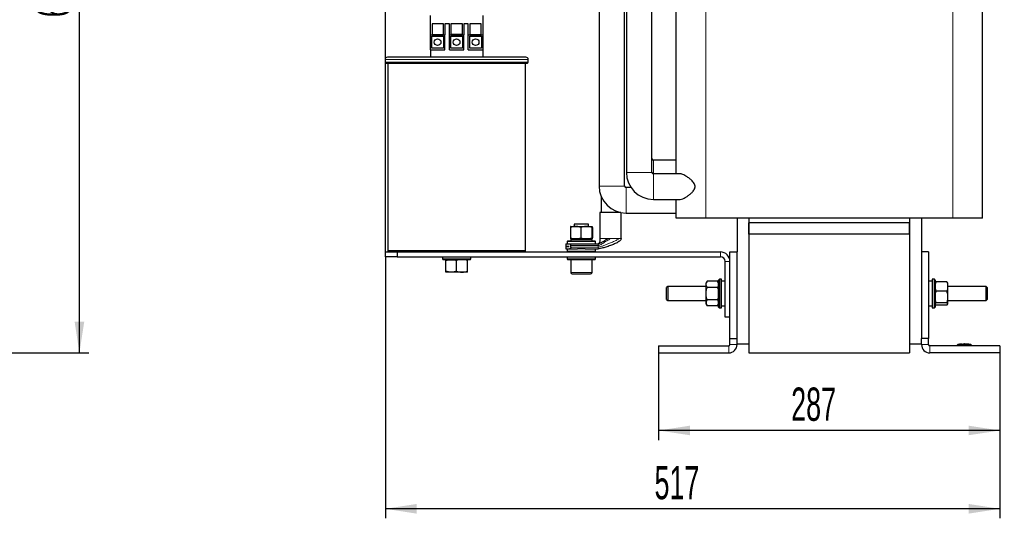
# Model space of a CAD drawing. Header units: millimetres. Extents: x 5 to 418, y 2 to 292.
# Tile 41 of 43: x 157 to 261, y 161 to 213. Entities that reach past the tile are written whole.
import ezdxf

# ---------------------------------------------------------------- set-up
doc = ezdxf.new("R2010")
doc.units = ezdxf.units.MM
doc.layers.add('SLD-0', color=7, linetype='Continuous')
doc.styles.add('SLDTEXTSTYLE0', font='TXT', dxfattribs={"width": 0.605})
doc.dimstyles.new('SLDDIMSTYLE0', dxfattribs={"dimtxt": 3.5, "dimasz": 3.302, "dimexe": 0, "dimexo": 0.0625, "dimgap": 0.875, "dimtad": 1, "dimlfac": 8, "dimrnd": 1e-09, "dimzin": 12, "dimdsep": 46, "dimtxsty": 'SLDTEXTSTYLE0', "dimsah": 1, "dimcen": 0.09, "dimadec": 0, "dimazin": 3, "dimtfac": 1, "dimtofl": 0, "dimtmove": 0, "dimatfit": 3, "dimfxl": 1, "dimfrac": 2, "dimtolj": 1, "dimtzin": 12, "dimarcsym": 0})
doc.dimstyles.new('SLDDIMSTYLE1', dxfattribs={"dimtxt": 3.5, "dimasz": 3.302, "dimexe": 0, "dimexo": 0.0625, "dimgap": 0.875, "dimtad": 1, "dimdec": 0, "dimlfac": 8, "dimrnd": 1e-09, "dimzin": 12, "dimdsep": 46, "dimtxsty": 'SLDTEXTSTYLE0', "dimsah": 1, "dimcen": 0.09, "dimadec": 0, "dimazin": 3, "dimtfac": 1, "dimtofl": 0, "dimtmove": 0, "dimatfit": 3, "dimfxl": 1, "dimfrac": 2, "dimtolj": 1, "dimtzin": 12, "dimarcsym": 0})

# ---------------------------------------------------------------- blocks, each defined once
blk = doc.blocks.new('_D_2')
at = {"layer": 'SLD-0', "color": 7}
for p, q in [((150.93, 257.06), (164.66, 257.06)), ((163.66, 178.37), (163.66, 257.06)), ((151.01, 178.37), (164.66, 178.37))]:
    blk.add_line(p, q, dxfattribs=at)
for points in [[(163.66, 257.06), (163.15, 253.75), (164.17, 253.75)], [(163.66, 178.37), (164.17, 181.67), (163.15, 181.67)]]:
    blk.add_solid(points, dxfattribs=at)
at = {"layer": 'SLD-0', "color": 7, "insert": (159.15, 213.7), "char_height": 3.5, "attachment_point": 1, "rotation": 90, "style": 'SLDTEXTSTYLE0'}
blk.add_mtext('630', dxfattribs=at)
blk = doc.blocks.new('_D_3')
at = {"layer": 'SLD-0', "color": 7}
for p, q in [((224.6, 178.37), (224.6, 169.2)), ((260.51, 178.37), (260.51, 169.2)), ((260.51, 170.2), (224.6, 170.2))]:
    blk.add_line(p, q, dxfattribs=at)
for points in [[(224.6, 170.2), (227.9, 169.7), (227.9, 170.71)], [(260.51, 170.2), (257.21, 170.71), (257.21, 169.7)]]:
    blk.add_solid(points, dxfattribs=at)
at = {"layer": 'SLD-0', "color": 7, "insert": (238.55, 174.72), "char_height": 3.5, "attachment_point": 1, "style": 'SLDTEXTSTYLE0'}
blk.add_mtext('287', dxfattribs=at)
blk = doc.blocks.new('_D_4')
at = {"layer": 'SLD-0', "color": 7}
for p, q in [((195.85, 188.49), (195.85, 160.96)), ((260.51, 178.37), (260.51, 160.96)), ((260.51, 161.96), (195.85, 161.96))]:
    blk.add_line(p, q, dxfattribs=at)
for points in [[(195.85, 161.96), (199.15, 161.45), (199.15, 162.47)], [(260.51, 161.96), (257.21, 162.47), (257.21, 161.45)]]:
    blk.add_solid(points, dxfattribs=at)
at = {"layer": 'SLD-0', "color": 7, "insert": (224.17, 166.47), "char_height": 3.5, "attachment_point": 1, "style": 'SLDTEXTSTYLE0'}
blk.add_mtext('517', dxfattribs=at)
blk = doc.blocks.new('_D_5')
at = {"layer": 'SLD-0', "color": 7}
for p, q in [((195.85, 188.99), (195.85, 263.51)), ((260.98, 256.99), (260.98, 263.51)), ((195.85, 262.51), (260.98, 262.51))]:
    blk.add_line(p, q, dxfattribs=at)
for points in [[(195.85, 262.51), (199.15, 262), (199.15, 263.02)], [(260.98, 262.51), (257.67, 263.02), (257.67, 262)]]:
    blk.add_solid(points, dxfattribs=at)
at = {"layer": 'SLD-0', "color": 7, "insert": (224.4, 267.02), "char_height": 3.5, "attachment_point": 1, "style": 'SLDTEXTSTYLE0'}
blk.add_mtext('521', dxfattribs=at)

msp = doc.modelspace()

# ---------------------------------------------------------------- linework, layer by layer
at = {"color": 7, "linetype": 'Continuous', "lineweight": 25}
for p, q in [((218.3383, 238.8032), (218.3383, 195.9282)), ((221.0258, 195.9282), (221.0258, 238.8032)), ((221.2133, 238.8032), (221.2133, 197.3657)), ((223.9008, 197.3657), (223.9008, 238.8032)), ((226.432, 197.6433), (226.432, 230.0532)), ((258.682, 192.5532), (258.682, 230.0532)), ((200.6008, 211.8282), (200.6008, 213.8657)), ((206.1008, 213.8657), (206.1008, 211.8282)), ((201.9733, 213.0046), (200.7608, 213.0046)), ((200.7608, 213.0046), (200.7608, 211.8657)), ((201.9733, 211.8657), (201.9733, 213.0046)), ((202.5952, 212.9934), (202.1227, 212.9934)), ((202.1227, 212.9934), (202.1227, 211.8282)), ((202.5952, 211.8282), (202.5952, 212.9934)), ((202.7445, 213.0046), (202.7445, 211.8657)), ((203.957, 213.0046), (202.7445, 213.0046)), ((203.957, 211.8657), (203.957, 213.0046)), ((204.5789, 212.9934), (204.1064, 212.9934)), ((204.1064, 212.9934), (204.1064, 211.8282)), ((204.5789, 211.8282), (204.5789, 212.9934)), ((205.9408, 213.0046), (204.7283, 213.0046)), ((204.7283, 213.0046), (204.7283, 211.8657)), ((205.9408, 211.8657), (205.9408, 213.0046)), ((200.6008, 211.8282), (202.1227, 211.8282)), ((200.6008, 210.2782), (200.6008, 211.8282)), ((200.7258, 210.4532), (200.7258, 211.7032)), ((200.7258, 211.7032), (201.9758, 211.7032)), ((200.7608, 211.8657), (201.9733, 211.8657)), ((201.9758, 211.7032), (201.9758, 210.4532)), ((202.1227, 210.2782), (202.1227, 211.8282)), ((202.5952, 211.8282), (204.1064, 211.8282)), ((202.5952, 210.2782), (202.5952, 211.8282)), ((202.7258, 211.7032), (203.9758, 211.7032)), ((202.7258, 210.4532), (202.7258, 211.7032)), ((203.957, 211.8657), (202.7445, 211.8657)), ((203.9758, 211.7032), (203.9758, 210.4532)), ((204.1064, 210.2782), (204.1064, 211.8282)), ((204.5789, 211.8282), (206.1008, 211.8282)), ((204.5789, 210.2782), (204.5789, 211.8282)), ((204.7258, 210.4532), (204.7258, 211.7032)), ((204.7258, 211.7032), (205.9758, 211.7032)), ((204.7283, 211.8657), (205.9408, 211.8657)), ((205.9758, 211.7032), (205.9758, 210.4532)), ((206.1008, 211.8282), (206.1008, 210.2782)), ((201.9758, 210.4532), (200.7258, 210.4532)), ((203.9758, 210.4532), (202.7258, 210.4532)), ((205.9758, 210.4532), (204.7258, 210.4532)), ((210.632, 209.4907), (196.0695, 209.4907)), ((200.6008, 210.2782), (202.1227, 210.2782)), ((200.6008, 210.2782), (200.6008, 209.4907)), ((202.5952, 210.2782), (204.1064, 210.2782)), ((204.5789, 210.2782), (206.1008, 210.2782)), ((206.1008, 210.2782), (206.1008, 209.4907)), ((195.8195, 209.2407), (195.8195, 208.9657)), ((210.757, 208.8407), (195.9445, 208.8407)), ((196.1008, 208.8407), (196.1008, 189.1157)), ((210.6008, 189.1157), (210.6008, 208.8407)), ((210.882, 208.9657), (210.882, 209.2407)), ((226.432, 198.6469), (224.057, 198.6469)), ((226.8606, 197.2094), (224.057, 197.2094)), ((218.5539, 194.842), (218.5539, 193.1407)), ((221.7018, 195.7719), (221.182, 195.7719)), ((224.057, 194.5219), (226.861, 194.5219)), ((226.432, 192.5532), (226.432, 194.0881)), ((218.4133, 193.1407), (218.4133, 190.3907)), ((220.6192, 193.1407), (218.4133, 193.1407)), ((220.5227, 193.1407), (220.5227, 193.1619)), ((220.6633, 190.3907), (220.6633, 193.1321)), ((221.182, 193.0844), (226.432, 193.0844)), ((215.3525, 191.6782), (215.8605, 191.6782)), ((215.7258, 191.9282), (215.7258, 191.6782)), ((217.2258, 191.9282), (215.7258, 191.9282)), ((215.8605, 191.6782), (216.9838, 191.6782)), ((216.9838, 191.6782), (217.5991, 191.6782)), ((217.2258, 191.6782), (217.2258, 191.9282)), ((229.557, 192.5532), (226.432, 192.5532)), ((255.557, 192.5532), (229.557, 192.5532)), ((232.8508, 192.5532), (232.8508, 188.9907)), ((234.1008, 192.5532), (234.1008, 179.3032)), ((234.1008, 192.5532), (234.1008, 192.0532)), ((251.0133, 192.0532), (234.1008, 192.0532)), ((234.1008, 190.8657), (234.1008, 192.0532)), ((251.0133, 192.5532), (251.0133, 179.3032)), ((251.0133, 192.5532), (251.0133, 192.0532)), ((251.0133, 190.8657), (251.0133, 192.0532)), ((252.2633, 192.5532), (252.2633, 188.9907)), ((258.682, 192.5532), (255.557, 192.5532)), ((215.3167, 191.5777), (215.3167, 190.4662)), ((216.4042, 191.5777), (216.4042, 190.4662)), ((217.5633, 191.5777), (217.5633, 190.4662)), ((217.6348, 191.5777), (217.6348, 190.4662)), ((251.0133, 190.8657), (234.1008, 190.8657)), ((234.1008, 190.8657), (234.1008, 178.3657)), ((251.0133, 190.8657), (251.0133, 178.3657)), ((214.8508, 189.8407), (214.8508, 189.5726)), ((214.8508, 189.8407), (215.2408, 189.8407)), ((215.0539, 190.1532), (214.9758, 190.0751)), ((214.9758, 190.0751), (214.9758, 189.8407)), ((217.9758, 190.0751), (214.9758, 190.0751)), ((215.0539, 190.1532), (217.8977, 190.1532)), ((215.2408, 189.8407), (216.0763, 189.8407)), ((215.6633, 190.3657), (215.3508, 190.2907)), ((215.3508, 190.2907), (215.3508, 190.1532)), ((217.6008, 190.2907), (215.3508, 190.2907)), ((215.8605, 190.3657), (215.3525, 190.3657)), ((215.3541, 189.4824), (215.3541, 189.6615)), ((216.9838, 190.3657), (215.8605, 190.3657)), ((216.0763, 189.8407), (216.8752, 189.8407)), ((216.8752, 189.8407), (218.2258, 189.8407)), ((217.5991, 190.3657), (216.9838, 190.3657)), ((217.6008, 190.2907), (217.2883, 190.3657)), ((217.6008, 190.1532), (217.6008, 190.2907)), ((217.9758, 190.0751), (217.8977, 190.1532)), ((217.9758, 189.8407), (217.9758, 190.0751)), ((195.8508, 188.4907), (195.8508, 188.9907)), ((195.8508, 188.9907), (197.1008, 188.9907)), ((196.1008, 189.1157), (196.2258, 188.9907)), ((210.6008, 189.1157), (196.1008, 189.1157)), ((197.1008, 188.9907), (197.1008, 188.4907)), ((197.1008, 188.9907), (231.1008, 188.9907)), ((210.4758, 188.9907), (210.6008, 189.1157)), ((214.8508, 189.5726), (215.1908, 189.5726)), ((214.8508, 189.5713), (214.8508, 189.3032)), ((215.1908, 189.5713), (214.8508, 189.5713)), ((214.8508, 189.3032), (215.2408, 189.3032)), ((214.9758, 189.3032), (214.9758, 189.0688)), ((214.9758, 189.0688), (215.0539, 188.9907)), ((214.9758, 189.0688), (217.4325, 189.0688)), ((215.1908, 189.5726), (215.1908, 189.5713)), ((215.2408, 189.3032), (216.0763, 189.3032)), ((216.8752, 189.3032), (216.0763, 189.3032)), ((216.8752, 189.3032), (218.2258, 189.3032)), ((217.4325, 189.0688), (217.9758, 189.0688)), ((217.8977, 188.9907), (217.9758, 189.0688)), ((217.9758, 189.0688), (217.9758, 189.3032)), ((232.1008, 179.8657), (232.1008, 188.9907)), ((232.1008, 188.9907), (232.8508, 188.9907)), ((232.8508, 179.8657), (232.8508, 188.9907)), ((253.0133, 188.9907), (252.2633, 188.9907)), ((252.2633, 188.9907), (252.2633, 179.8657)), ((253.0133, 188.9907), (253.0133, 179.8657)), ((197.1008, 188.4907), (195.8508, 188.4907)), ((197.1008, 188.4907), (231.1008, 188.4907)), ((201.8508, 188.4907), (201.8508, 188.2563)), ((201.8508, 188.2563), (201.9289, 188.1782)), ((201.8508, 188.2563), (204.8508, 188.2563)), ((204.7727, 188.1782), (201.9289, 188.1782)), ((202.2258, 186.9662), (202.2258, 188.0777)), ((203.3508, 186.9662), (203.3508, 188.0777)), ((204.4758, 186.9662), (204.4758, 188.0777)), ((204.7727, 188.1782), (204.8508, 188.2563)), ((204.8508, 188.2563), (204.8508, 188.4907)), ((214.9758, 188.4907), (214.9758, 188.2563)), ((214.9758, 188.2563), (215.0539, 188.1782)), ((214.9758, 188.2563), (217.9758, 188.2563)), ((217.8977, 188.1782), (215.0539, 188.1782)), ((215.3508, 188.1782), (215.3508, 186.8282)), ((217.6008, 186.8282), (217.6008, 188.1782)), ((217.8977, 188.1782), (217.9758, 188.2563)), ((217.9758, 188.2563), (217.9758, 188.4907)), ((231.6008, 182.1157), (231.6008, 187.9907)), ((202.7883, 186.8657), (202.2258, 186.8657)), ((203.9133, 186.8657), (202.7883, 186.8657)), ((204.4758, 186.8657), (203.9133, 186.8657)), ((229.7013, 185.9147), (229.6008, 185.7407)), ((229.6008, 185.59), (229.6008, 185.7407)), ((229.6008, 184.6157), (229.6008, 185.59)), ((230.8128, 185.9147), (229.7013, 185.9147)), ((230.9133, 185.7407), (230.8128, 185.9147)), ((230.9914, 186.1157), (230.9133, 186.0376)), ((230.9133, 183.1938), (230.9133, 186.0376)), ((231.2258, 186.1157), (230.9914, 186.1157)), ((230.9914, 186.1157), (230.9914, 183.1157)), ((231.2258, 183.1157), (231.2258, 186.1157)), ((231.6008, 185.9282), (231.2258, 185.9282)), ((253.3883, 185.9282), (253.0133, 185.9282)), ((253.6227, 186.1157), (253.3883, 186.1157)), ((253.3883, 186.1157), (253.3883, 183.1157)), ((253.7008, 186.0376), (253.6227, 186.1157)), ((253.6227, 183.1157), (253.6227, 186.1157)), ((253.7008, 186.0376), (253.7008, 183.1938)), ((253.7149, 185.7651), (253.7008, 185.7407)), ((254.9128, 185.8459), (253.8013, 185.8459)), ((255.0133, 185.7407), (254.999, 185.7654)), ((255.0133, 185.7407), (255.0133, 185.3576)), ((225.557, 185.3657), (225.432, 185.2407)), ((225.432, 183.9907), (225.432, 185.2407)), ((229.6008, 185.3657), (225.557, 185.3657)), ((225.557, 185.3657), (225.557, 183.8657)), ((229.6008, 183.6414), (229.6008, 184.6157)), ((230.8128, 185.2652), (229.7013, 185.2652)), ((254.9128, 184.8694), (253.8013, 184.8694)), ((259.057, 185.3657), (255.0133, 185.3657)), ((255.0133, 185.3576), (255.0133, 184.2543)), ((259.182, 185.2407), (259.057, 185.3657)), ((259.057, 183.8657), (259.057, 185.3657)), ((259.182, 185.2407), (259.182, 183.9907)), ((225.432, 183.9907), (225.557, 183.8657)), ((225.557, 183.8657), (229.6008, 183.8657)), ((229.6008, 183.4907), (229.6008, 183.6414)), ((229.6008, 183.4907), (229.7013, 183.3166)), ((230.8128, 183.9662), (229.7013, 183.9662)), ((230.8128, 183.3166), (230.9133, 183.4907)), ((253.7008, 183.4907), (253.7149, 183.4663)), ((254.9128, 183.6392), (253.8013, 183.6392)), ((254.9128, 183.3855), (253.8013, 183.3855)), ((254.999, 183.466), (255.0133, 183.4907)), ((255.0133, 184.2543), (255.0133, 183.5124)), ((255.0133, 183.8657), (259.057, 183.8657)), ((255.0133, 183.5124), (255.0133, 183.4907)), ((259.057, 183.8657), (259.182, 183.9907)), ((230.8128, 183.3166), (229.7013, 183.3166)), ((230.9133, 183.1938), (230.9914, 183.1157)), ((230.9914, 183.1157), (231.2258, 183.1157)), ((231.2258, 183.3032), (231.6008, 183.3032)), ((253.0133, 183.3032), (253.3883, 183.3032)), ((253.3883, 183.1157), (253.6227, 183.1157)), ((253.6227, 183.1157), (253.7008, 183.1938)), ((232.1008, 182.1157), (231.6008, 182.1157)), ((232.1008, 179.8657), (232.8508, 179.8657)), ((232.1008, 179.2407), (232.1008, 179.8657)), ((232.8508, 179.2407), (232.8508, 179.8657)), ((234.1008, 179.3032), (232.8508, 179.3032)), ((252.2633, 179.3032), (251.0133, 179.3032)), ((253.0133, 179.8657), (252.2633, 179.8657)), ((252.2633, 179.2407), (252.2633, 179.8657)), ((253.0133, 179.2407), (253.0133, 179.8657)), ((256.2787, 179.2654), (256.081, 179.25)), ((256.5045, 179.2904), (256.2725, 179.2763)), ((256.545, 179.2708), (256.2784, 179.2598)), ((256.2784, 179.2678), (256.545, 179.2708)), ((256.2784, 179.2678), (256.2784, 179.2653)), ((256.2784, 179.2513), (256.2784, 179.2488)), ((256.5453, 179.2877), (256.3081, 179.2766)), ((256.6455, 179.2872), (257.1844, 179.2798)), ((256.7327, 179.2736), (257.2301, 179.269)), ((257.2301, 179.2608), (256.7327, 179.2736)), ((257.2301, 179.2665), (256.8837, 179.2697)), ((257.236, 179.2783), (257.0043, 179.2915)), ((257.4455, 179.25), (257.2297, 179.2668)), ((257.2301, 179.269), (257.2301, 179.2665)), ((257.2301, 179.2517), (257.2301, 179.2492)), ((224.6008, 179.1157), (224.6008, 178.3657)), ((224.6008, 179.1157), (231.9758, 179.1157)), ((224.6008, 178.3657), (231.9758, 178.3657)), ((234.1008, 178.3657), (251.0133, 178.3657)), ((260.5133, 179.1157), (253.1383, 179.1157)), ((260.5133, 178.3657), (253.1383, 178.3657)), ((256.0133, 179.1157), (256.0133, 179.1547)), ((257.5133, 179.1157), (257.5133, 179.1547)), ((260.5133, 179.1157), (260.5133, 178.3657))]:
    msp.add_line(p, q, dxfattribs=at)
at = {"color": 7, "linetype": 'Continuous', "lineweight": 18}
for p, q in [((229.557, 192.5532), (229.557, 230.0532)), ((255.557, 192.5532), (255.557, 230.0532)), ((210.882, 209.2407), (195.8195, 209.2407)), ((210.882, 208.9657), (195.8195, 208.9657)), ((224.057, 197.2094), (224.057, 198.6469)), ((221.2133, 197.3657), (223.9008, 197.3657)), ((224.057, 194.5219), (224.057, 197.2094)), ((218.3383, 195.9282), (221.0258, 195.9282)), ((221.182, 193.0844), (221.182, 195.7719)), ((215.3541, 189.6615), (218.2258, 189.6615)), ((218.2258, 189.4824), (218.2258, 189.6615)), ((218.4133, 190.3907), (218.4218, 190.3907)), ((219.2629, 190.3907), (219.5383, 190.3907)), ((220.1308, 190.3907), (220.4484, 190.3907)), ((218.2258, 189.4824), (215.3541, 189.4824)), ((231.1008, 188.4907), (231.1008, 188.9907)), ((231.6008, 187.9907), (232.1008, 187.9907)), ((215.3508, 186.8282), (217.6008, 186.8282)), ((232.1008, 179.2407), (232.8508, 179.2407)), ((252.2633, 179.2407), (253.0133, 179.2407)), ((256.1372, 179.2422), (256.1383, 179.1547)), ((257.3893, 179.2422), (257.3883, 179.1547)), ((257.4273, 179.2422), (257.4374, 179.251)), ((231.9758, 178.3657), (231.9758, 179.1157)), ((253.1383, 179.1157), (253.1383, 178.3657)), ((256.1383, 179.1157), (256.1383, 179.1547)), ((257.3883, 179.1157), (257.3883, 179.1547))]:
    msp.add_line(p, q, dxfattribs=at)
at = {"color": 7, "linetype": 'Continuous', "lineweight": 25}
for centre in [(201.3508, 211.0782), (203.3508, 211.0782), (205.3508, 211.0782)]:
    msp.add_circle(centre, 0.35, dxfattribs=at)
for centre, radius, start, end in [((196.0695, 209.2407), 0.25, 90, 180), ((210.632, 209.2407), 0.25, 0, 90), ((195.9445, 208.9657), 0.125, 180, 270), ((210.757, 208.9657), 0.125, 270, 0), ((224.057, 198.8032), 0.1562, 180, 270), ((224.057, 197.3657), 2.8438, 180, 270), ((224.057, 197.3657), 0.1562, 180, 270), ((221.182, 195.9282), 2.8438, 180, 270), ((221.182, 195.9282), 0.1562, 180, 270), ((231.1008, 187.9907), 1, 0, 90), ((231.1008, 187.9907), 0.5, 0, 90), ((215.5008, 186.8282), 0.15, 180, 270), ((217.4508, 186.8282), 0.15, 270, 360), ((231.9758, 179.2407), 0.125, 270, 0), ((231.9758, 179.2407), 0.875, 270, 0), ((253.1383, 179.2407), 0.875, 180, 270), ((253.1383, 179.2407), 0.125, 180, 270), ((256.1008, 179.1643), 0.0875, 97.642337, 180), ((257.4258, 179.1643), 0.0875, 360, 82.373112)]:
    msp.add_arc(centre, radius, start, end, dxfattribs=at)
at = {"color": 7, "linetype": 'Continuous', "lineweight": 18}
for centre, start, end in [((256.1008, 179.1547), 90.989679, 179.997938), ((257.4258, 179.1547), 0.002064, 89.009565)]:
    msp.add_arc(centre, 0.0875, start, end, dxfattribs=at)
at = {"color": 7, "linetype": 'Continuous', "lineweight": 25}
for points, knots in [([(226.432, 197.2094), (226.432, 197.2407), (226.432, 197.3853), (226.432, 197.5299), (226.432, 197.6433)], [0, 0, 0, 0, 0.2160914, 1, 1, 1, 1]), ([(226.861, 194.5263), (226.8665, 194.5249), (226.9445, 194.5046), (227.1322, 194.5768), (227.398, 194.7018), (227.6597, 194.8704), (227.9287, 195.0731), (228.1482, 195.2815), (228.3074, 195.4768), (228.402, 195.6428), (228.4502, 195.8262), (228.4284, 196.0261), (228.3352, 196.2146), (228.2038, 196.3862), (228.013, 196.5809), (227.7649, 196.7888), (227.4885, 196.974), (227.2441, 197.1083), (227.0514, 197.181), (226.9239, 197.2121), (226.8712, 197.2067), (226.8606, 197.2056)], [0, 0, 0, 0, 0.00692253, 0.09828329, 0.16885245, 0.23950654, 0.31173857, 0.38385447, 0.42148965, 0.45891467, 0.49267325, 0.52661269, 0.56937122, 0.61079714, 0.65233693, 0.73179766, 0.81127191, 0.87481287, 0.93827496, 0.987493, 1, 1, 1, 1]), ([(226.432, 194.0881), (226.432, 194.2015), (226.432, 194.3461), (226.432, 194.4907), (226.432, 194.5219)], [0, 0, 0, 0, 0.7839086, 1, 1, 1, 1]), ([(215.8605, 191.6782), (215.7167, 191.6658), (215.5326, 191.6499), (215.3555, 191.5907), (215.3167, 191.5777)], [0, 0, 0, 0, 0.78104759, 1, 1, 1, 1]), ([(215.3525, 191.6782), (215.3516, 191.6781), (215.3452, 191.6772), (215.3331, 191.6552), (215.3222, 191.6037), (215.3167, 191.5777)], [0, 0, 0, 0, 0.07009003, 0.53078443, 1, 1, 1, 1]), ([(216.4042, 191.5777), (216.2676, 191.6185), (216.0883, 191.6721), (215.9043, 191.677), (215.8605, 191.6782)], [0, 0, 0, 0, 0.76189818, 1, 1, 1, 1]), ([(216.9838, 191.6782), (216.97, 191.6781), (216.866, 191.6772), (216.6699, 191.6552), (216.4933, 191.6037), (216.4042, 191.5777)], [0, 0, 0, 0, 0.07009003, 0.53078443, 1, 1, 1, 1]), ([(217.5633, 191.5777), (217.4692, 191.6058), (217.2792, 191.6625), (217.0828, 191.6729), (216.9838, 191.6782)], [0, 0, 0, 0, 0.49545796, 1, 1, 1, 1]), ([(217.5633, 191.5777), (217.5691, 191.6058), (217.5808, 191.6625), (217.593, 191.6729), (217.5991, 191.6782)], [0, 0, 0, 0, 0.49545796, 1, 1, 1, 1]), ([(217.5991, 191.6782), (217.5999, 191.6781), (217.6063, 191.6772), (217.6184, 191.6552), (217.6293, 191.6037), (217.6348, 191.5777)], [0, 0, 0, 0, 0.07009003, 0.53078443, 1, 1, 1, 1]), ([(215.2408, 189.8407), (215.2564, 189.8374), (215.2859, 189.8311), (215.3224, 189.7879), (215.3456, 189.7349), (215.3536, 189.691), (215.354, 189.6663), (215.3541, 189.6615)], [0, 0, 0, 0, 0.29859717, 0.56233657, 0.75716074, 0.95300764, 1, 1, 1, 1]), ([(215.3167, 190.4662), (215.3555, 190.4532), (215.5326, 190.394), (215.7167, 190.3781), (215.8605, 190.3657)], [0, 0, 0, 0, 0.21895241, 1, 1, 1, 1]), ([(215.3167, 190.4662), (215.3225, 190.4381), (215.3342, 190.3814), (215.3464, 190.371), (215.3525, 190.3657)], [0, 0, 0, 0, 0.49545796, 1, 1, 1, 1]), ([(215.8605, 190.3657), (215.9043, 190.3669), (216.0883, 190.3718), (216.2676, 190.4253), (216.4042, 190.4662)], [0, 0, 0, 0, 0.23810182, 1, 1, 1, 1]), ([(216.4042, 190.4662), (216.4983, 190.4381), (216.6883, 190.3814), (216.8847, 190.371), (216.9838, 190.3657)], [0, 0, 0, 0, 0.49545796, 1, 1, 1, 1]), ([(216.9838, 190.3657), (216.9975, 190.3658), (217.1015, 190.3667), (217.2977, 190.3887), (217.4742, 190.4402), (217.5633, 190.4662)], [0, 0, 0, 0, 0.07009003, 0.53078443, 1, 1, 1, 1]), ([(217.5991, 190.3657), (217.5982, 190.3658), (217.5918, 190.3667), (217.5797, 190.3887), (217.5688, 190.4402), (217.5633, 190.4662)], [0, 0, 0, 0, 0.07009003, 0.53078443, 1, 1, 1, 1]), ([(217.6348, 190.4662), (217.629, 190.4381), (217.6173, 190.3814), (217.6052, 190.371), (217.5991, 190.3657)], [0, 0, 0, 0, 0.49545796, 1, 1, 1, 1]), ([(218.4139, 190.3907), (218.4138, 190.2926), (218.4136, 190.1357), (218.3779, 189.9639), (218.3317, 189.8913), (218.3035, 189.8636), (218.2674, 189.8441), (218.2401, 189.8418), (218.2258, 189.8407)], [0, 0, 0, 0, 0.46623877, 0.74635646, 0.81023694, 0.87138638, 0.93270619, 1, 1, 1, 1]), ([(219.2629, 190.3907), (219.2138, 190.3597), (219.1044, 190.2908), (218.8996, 190.1598), (218.6617, 190.0147), (218.4498, 189.9043), (218.3045, 189.8495), (218.2494, 189.8433), (218.2258, 189.8407)], [0, 0, 0, 0, 0.13924531, 0.30987901, 0.60525084, 0.86614557, 0.94269007, 1, 1, 1, 1]), ([(220.6633, 190.3907), (220.6531, 190.3485), (220.6313, 190.2578), (220.4943, 190.1322), (220.2722, 189.9842), (219.9423, 189.8247), (219.5132, 189.6564), (219.0648, 189.5083), (218.668, 189.3947), (218.4092, 189.333), (218.2792, 189.3075), (218.2405, 189.3044), (218.2258, 189.3032)], [0, 0, 0, 0, 0.06677398, 0.1437531, 0.23250366, 0.38326791, 0.54468657, 0.72046472, 0.87020129, 0.96289808, 0.98586798, 1, 1, 1, 1]), ([(215.3541, 189.4824), (215.353, 189.4647), (215.3509, 189.4294), (215.335, 189.3818), (215.3114, 189.3417), (215.2788, 189.3101), (215.2542, 189.3056), (215.2408, 189.3032)], [0, 0, 0, 0, 0.17249981, 0.34450024, 0.52875775, 0.74398566, 1, 1, 1, 1]), ([(218.2238, 189.3032), (218.2237, 189.3032), (218.2235, 189.3032), (218.2255, 189.3032), (218.2262, 189.3032)], [0, 0, 0, 0, 0.66269157, 1, 1, 1, 1]), ([(202.2258, 188.0777), (202.3171, 188.1058), (202.5015, 188.1625), (202.6921, 188.1729), (202.7883, 188.1782)], [0, 0, 0, 0, 0.49545796, 1, 1, 1, 1]), ([(202.2258, 188.0777), (202.2258, 188.0907), (202.2258, 188.1499), (202.2258, 188.1658), (202.2258, 188.1782)], [0, 0, 0, 0, 0.21895241, 1, 1, 1, 1]), ([(202.7883, 188.1782), (202.8016, 188.1781), (202.9026, 188.1772), (203.093, 188.1552), (203.2643, 188.1037), (203.3508, 188.0777)], [0, 0, 0, 0, 0.07009003, 0.53078443, 1, 1, 1, 1]), ([(203.9133, 188.1782), (203.8999, 188.1781), (203.799, 188.1772), (203.6086, 188.1552), (203.4372, 188.1037), (203.3508, 188.0777)], [0, 0, 0, 0, 0.07009003, 0.53078443, 1, 1, 1, 1]), ([(204.4758, 188.0777), (204.3844, 188.1058), (204.2, 188.1625), (204.0094, 188.1729), (203.9133, 188.1782)], [0, 0, 0, 0, 0.49545796, 1, 1, 1, 1]), ([(204.4758, 188.0777), (204.4758, 188.0907), (204.4758, 188.1499), (204.4758, 188.1658), (204.4758, 188.1782)], [0, 0, 0, 0, 0.21895241, 1, 1, 1, 1]), ([(202.7883, 186.8657), (202.7749, 186.8658), (202.674, 186.8667), (202.4836, 186.8887), (202.3122, 186.9402), (202.2258, 186.9662)], [0, 0, 0, 0, 0.07009003, 0.53078443, 1, 1, 1, 1]), ([(202.2258, 186.8657), (202.2258, 186.8781), (202.2258, 186.894), (202.2258, 186.9532), (202.2258, 186.9662)], [0, 0, 0, 0, 0.78104759, 1, 1, 1, 1]), ([(203.3508, 186.9662), (203.2594, 186.9381), (203.075, 186.8814), (202.8844, 186.871), (202.7883, 186.8657)], [0, 0, 0, 0, 0.495457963, 1, 1, 1, 1]), ([(203.3508, 186.9662), (203.4421, 186.9381), (203.6265, 186.8814), (203.8171, 186.871), (203.9133, 186.8657)], [0, 0, 0, 0, 0.49545796, 1, 1, 1, 1]), ([(203.9133, 186.8657), (203.9266, 186.8658), (204.0276, 186.8667), (204.218, 186.8887), (204.3893, 186.9402), (204.4758, 186.9662)], [0, 0, 0, 0, 0.07009003, 0.53078443, 1, 1, 1, 1]), ([(204.4758, 186.8657), (204.4758, 186.8781), (204.4758, 186.894), (204.4758, 186.9532), (204.4758, 186.9662)], [0, 0, 0, 0, 0.781047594, 1, 1, 1, 1]), ([(215.5008, 186.6782), (215.5138, 186.6782), (215.5338, 186.6782), (215.6554, 186.6782), (215.7813, 186.6782), (215.9375, 186.6782), (216.1644, 186.6782), (216.4758, 186.6782), (216.7871, 186.6782), (217.0141, 186.6782), (217.1703, 186.6782), (217.2961, 186.6782), (217.4177, 186.6782), (217.4378, 186.6782), (217.4508, 186.6782)], [0, 0, 0, 0, 0.119728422, 0.18418033, 0.25, 0.31581967, 0.380271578, 0.5, 0.619728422, 0.68418033, 0.75, 0.81581967, 0.880271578, 1, 1, 1, 1]), ([(229.6008, 185.59), (229.6009, 185.5977), (229.6018, 185.656), (229.6238, 185.7659), (229.6753, 185.8648), (229.7013, 185.9147)], [0, 0, 0, 0, 0.07009003, 0.53078443, 1, 1, 1, 1]), ([(229.7013, 185.2652), (229.6732, 185.3179), (229.6165, 185.4244), (229.606, 185.5344), (229.6008, 185.59)], [0, 0, 0, 0, 0.49545796, 1, 1, 1, 1]), ([(230.8128, 185.9147), (230.8409, 185.862), (230.8976, 185.7555), (230.908, 185.6455), (230.9133, 185.59)], [0, 0, 0, 0, 0.49545796, 1, 1, 1, 1]), ([(230.9133, 185.59), (230.9132, 185.5823), (230.9122, 185.524), (230.8903, 185.4141), (230.8388, 185.3151), (230.8128, 185.2652)], [0, 0, 0, 0, 0.07009003, 0.53078443, 1, 1, 1, 1]), ([(253.7008, 185.3576), (253.7009, 185.3692), (253.7018, 185.4569), (253.7238, 185.6221), (253.7753, 185.7708), (253.8013, 185.8459)], [0, 0, 0, 0, 0.07009003, 0.53078443, 1, 1, 1, 1]), ([(253.7189, 185.7628), (253.7222, 185.7709), (253.7338, 185.7991), (253.7732, 185.8264), (253.8013, 185.8459)], [0, 0, 0, 0, 0.28758439, 1, 1, 1, 1]), ([(254.9128, 185.8459), (254.9409, 185.7666), (254.9976, 185.6066), (255.008, 185.4411), (255.0133, 185.3576)], [0, 0, 0, 0, 0.49545796, 1, 1, 1, 1]), ([(254.9128, 185.8459), (254.9428, 185.8253), (254.9828, 185.798), (254.9923, 185.7698), (254.9946, 185.7628)], [0, 0, 0, 0, 0.75230399, 1, 1, 1, 1]), ([(229.6008, 184.6157), (229.6019, 184.668), (229.6069, 184.8878), (229.6604, 185.102), (229.7013, 185.2652)], [0, 0, 0, 0, 0.23810182, 1, 1, 1, 1]), ([(229.7013, 183.9662), (229.6883, 184.0125), (229.6291, 184.224), (229.6132, 184.4439), (229.6008, 184.6157)], [0, 0, 0, 0, 0.21895241, 1, 1, 1, 1]), ([(230.8128, 185.2652), (230.8536, 185.102), (230.9072, 184.8878), (230.9121, 184.668), (230.9133, 184.6157)], [0, 0, 0, 0, 0.761898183, 1, 1, 1, 1]), ([(230.9133, 184.6157), (230.9009, 184.4439), (230.885, 184.224), (230.8258, 184.0125), (230.8128, 183.9662)], [0, 0, 0, 0, 0.781047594, 1, 1, 1, 1]), ([(253.8013, 184.8694), (253.7732, 184.9487), (253.7165, 185.1087), (253.706, 185.2742), (253.7008, 185.3576)], [0, 0, 0, 0, 0.495457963, 1, 1, 1, 1]), ([(253.7008, 184.2543), (253.7019, 184.3039), (253.7069, 184.512), (253.7604, 184.7149), (253.8013, 184.8694)], [0, 0, 0, 0, 0.23810182, 1, 1, 1, 1]), ([(255.0133, 185.3576), (255.0132, 185.3461), (255.0122, 185.2584), (254.9903, 185.0932), (254.9388, 184.9445), (254.9128, 184.8694)], [0, 0, 0, 0, 0.07009003, 0.53078443, 1, 1, 1, 1]), ([(254.9128, 184.8694), (254.9536, 184.7149), (255.0072, 184.512), (255.0121, 184.3039), (255.0133, 184.2543)], [0, 0, 0, 0, 0.76189818, 1, 1, 1, 1]), ([(229.7013, 183.9662), (229.6732, 183.9134), (229.6165, 183.807), (229.606, 183.6969), (229.6008, 183.6414)], [0, 0, 0, 0, 0.495457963, 1, 1, 1, 1]), ([(229.6008, 183.6414), (229.6009, 183.6337), (229.6018, 183.5754), (229.6238, 183.4655), (229.6753, 183.3666), (229.7013, 183.3166)], [0, 0, 0, 0, 0.070090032, 0.530784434, 1, 1, 1, 1]), ([(230.9133, 183.6414), (230.9132, 183.6491), (230.9122, 183.7074), (230.8903, 183.8173), (230.8388, 183.9162), (230.8128, 183.9662)], [0, 0, 0, 0, 0.07009003, 0.53078443, 1, 1, 1, 1]), ([(230.8128, 183.3166), (230.8409, 183.3694), (230.8976, 183.4758), (230.908, 183.5859), (230.9133, 183.6414)], [0, 0, 0, 0, 0.495457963, 1, 1, 1, 1]), ([(253.8013, 183.6392), (253.7883, 183.6831), (253.7291, 183.8834), (253.7132, 184.0917), (253.7008, 184.2543)], [0, 0, 0, 0, 0.21895241, 1, 1, 1, 1]), ([(253.8013, 183.6392), (253.7732, 183.6186), (253.7165, 183.577), (253.706, 183.534), (253.7008, 183.5124)], [0, 0, 0, 0, 0.49545796, 1, 1, 1, 1]), ([(253.7189, 183.4686), (253.7222, 183.4605), (253.7338, 183.4323), (253.7732, 183.4049), (253.8013, 183.3855)], [0, 0, 0, 0, 0.28758439, 1, 1, 1, 1]), ([(255.0133, 184.2543), (255.0009, 184.0917), (254.985, 183.8834), (254.9258, 183.6831), (254.9128, 183.6392)], [0, 0, 0, 0, 0.781047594, 1, 1, 1, 1]), ([(255.0133, 183.5124), (255.0132, 183.5154), (255.0122, 183.5381), (254.9903, 183.5811), (254.9388, 183.6197), (254.9128, 183.6392)], [0, 0, 0, 0, 0.070090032, 0.530784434, 1, 1, 1, 1]), ([(254.9128, 183.3855), (254.9409, 183.4061), (254.9976, 183.4477), (255.008, 183.4907), (255.0133, 183.5124)], [0, 0, 0, 0, 0.49545796, 1, 1, 1, 1]), ([(256.2784, 179.2513), (256.4085, 179.2541), (256.7257, 179.2612), (257.043, 179.2552), (257.2301, 179.2517)], [0, 0, 0, 0, 0.41032951, 1, 1, 1, 1]), ([(257.2301, 179.2492), (257.1, 179.252), (256.7828, 179.2587), (256.4655, 179.2524), (256.2784, 179.2488)], [0, 0, 0, 0, 0.41007635, 1, 1, 1, 1]), ([(256.8451, 179.3005), (256.8148, 179.303), (256.7492, 179.3085), (256.6837, 179.3024), (256.6485, 179.2992)], [0, 0, 0, 0, 0.462117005, 1, 1, 1, 1]), ([(257.1844, 179.2798), (257.0543, 179.2916), (256.8984, 179.3058), (256.7425, 179.2972), (256.7167, 179.2958)], [0, 0, 0, 0, 0.834628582, 1, 1, 1, 1])]:
    msp.add_open_spline(points, degree=3, knots=knots, dxfattribs=at)
at = {"color": 7, "linetype": 'Continuous', "lineweight": 18}
for points, knots in [([(218.2258, 189.6615), (218.2399, 189.6628), (218.2724, 189.6659), (218.3235, 189.6826), (218.4197, 189.7209), (218.6204, 189.8257), (218.8686, 189.977), (219.1346, 190.1445), (219.3395, 190.2749), (219.4766, 190.3547), (219.5383, 190.3907)], [0, 0, 0, 0, 0.026605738, 0.061409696, 0.104273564, 0.232617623, 0.521106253, 0.700792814, 0.865423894, 1, 1, 1, 1]), ([(218.2258, 189.4824), (218.2394, 189.4836), (218.2736, 189.4866), (218.3498, 189.5053), (218.5166, 189.5528), (218.7732, 189.6413), (219.1056, 189.7649), (219.4753, 189.9122), (219.8507, 190.0742), (220.2024, 190.2369), (220.3726, 190.3433), (220.4484, 190.3907)], [0, 0, 0, 0, 0.01570137, 0.03926733, 0.09071372, 0.21833526, 0.35942732, 0.51365645, 0.69805379, 0.86545316, 1, 1, 1, 1]), ([(256.0891, 179.251), (256.0891, 179.251), (256.0857, 179.254), (256.0925, 179.2481), (256.0993, 179.2422)], [0, 0, 0, 0, 0.000074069, 1, 1, 1, 1]), ([(256.0993, 179.2422), (256.0995, 179.2421), (256.1, 179.2421), (256.1047, 179.242), (256.1132, 179.242), (256.1245, 179.242), (256.133, 179.2421), (256.1372, 179.2422)], [0, 0, 0, 0, 0.14056698, 0.35532785, 0.57084385, 0.7860438, 1, 1, 1, 1]), ([(256.1372, 179.2422), (256.2793, 179.2435), (256.5636, 179.2462), (256.981, 179.2461), (257.2562, 179.2434), (257.3893, 179.2422)], [0, 0, 0, 0, 0.34049866, 0.68104892, 1, 1, 1, 1]), ([(257.3893, 179.2422), (257.3921, 179.2421), (257.3991, 179.2421), (257.4097, 179.242), (257.4193, 179.242), (257.4259, 179.242), (257.4268, 179.2421), (257.4273, 179.2422)], [0, 0, 0, 0, 0.1406569, 0.35550383, 0.57103286, 0.78617163, 1, 1, 1, 1]), ([(256.1383, 179.1547), (256.1242, 179.1546), (256.0961, 179.1545), (256.0587, 179.1545), (256.0304, 179.1545), (256.0154, 179.1546), (256.0139, 179.1547), (256.0133, 179.1547)], [0, 0, 0, 0, 0.21467278, 0.42935247, 0.64402667, 0.85869575, 1, 1, 1, 1]), ([(257.3883, 179.1547), (257.2554, 179.156), (256.9806, 179.1588), (256.5639, 179.1589), (256.2802, 179.1561), (256.1383, 179.1547)], [0, 0, 0, 0, 0.31897789, 0.65947635, 1, 1, 1, 1]), ([(257.5133, 179.1547), (257.5119, 179.1546), (257.5091, 179.1545), (257.4876, 179.1545), (257.4559, 179.1545), (257.4207, 179.1546), (257.3975, 179.1546), (257.3883, 179.1547)], [0, 0, 0, 0, 0.21467234, 0.42935197, 0.64402607, 0.85869541, 1, 1, 1, 1])]:
    msp.add_open_spline(points, degree=3, knots=knots, dxfattribs=at)
for points in [[(218.2258, 189.7987), (218.2258, 189.8108), (218.2258, 189.8349), (218.2258, 189.8388), (218.2258, 189.8407)], [(218.2258, 189.6615), (218.2258, 189.6745), (218.2258, 189.7006), (218.2258, 189.7377), (218.2258, 189.7717), (218.2258, 189.7897), (218.2258, 189.7987)], [(218.4218, 190.3907), (218.4454, 190.3907), (218.4925, 190.3907), (218.6838, 190.3907), (218.9426, 190.3907), (219.1562, 190.3907), (219.2629, 190.3907)], [(219.5383, 190.3907), (219.6429, 190.3907), (219.8522, 190.3907), (220.038, 190.3907), (220.1308, 190.3907)], [(220.4484, 190.3907), (220.5104, 190.3907), (220.6344, 190.3907), (220.6537, 190.3907), (220.6633, 190.3907)], [(218.2258, 189.3032), (218.2258, 189.3059), (218.2258, 189.3113), (218.2258, 189.3527), (218.2258, 189.4119), (218.2258, 189.4589), (218.2258, 189.4824)]]:
    msp.add_open_spline(points, degree=3, dxfattribs=at)

# ---------------------------------------------------------------- dimensions: what is measured, and where the dimension line sits
at = {"layer": 'SLD-0', "color": 7}
for base, p1, p2, dimstyle, picture, middle in [((260.9758, 262.5104), (195.8508, 188.9907), (260.9758, 256.9876), 'SLDDIMSTYLE0', '_D_5', (228.4133, 262.5104)), ((195.8508, 161.9587), (260.5133, 178.3657), (195.8508, 188.4907), 'SLDDIMSTYLE1', '_D_4', (228.182, 161.9587)), ((224.6008, 170.2043), (260.5133, 178.3657), (224.6008, 178.3657), 'SLDDIMSTYLE1', '_D_3', (242.557, 170.2043))]:
    dim = msp.add_linear_dim(base=base, p1=p1, p2=p2, dimstyle=dimstyle, dxfattribs=at)
    dim.commit()
    dim.dimension.update_dxf_attribs({"geometry": picture, "text_midpoint": middle, "dimtype": 160})
dim = msp.add_linear_dim(base=(163.6592, 257.0563), p1=(151.0071, 178.3657), p2=(150.9321, 257.0563), angle=90, dimstyle='SLDDIMSTYLE1', dxfattribs=at)
dim.commit()
dim.dimension.update_dxf_attribs({"geometry": '_D_2', "text_midpoint": (163.6592, 217.711), "dimtype": 160})

doc.saveas('drawing.dxf')
